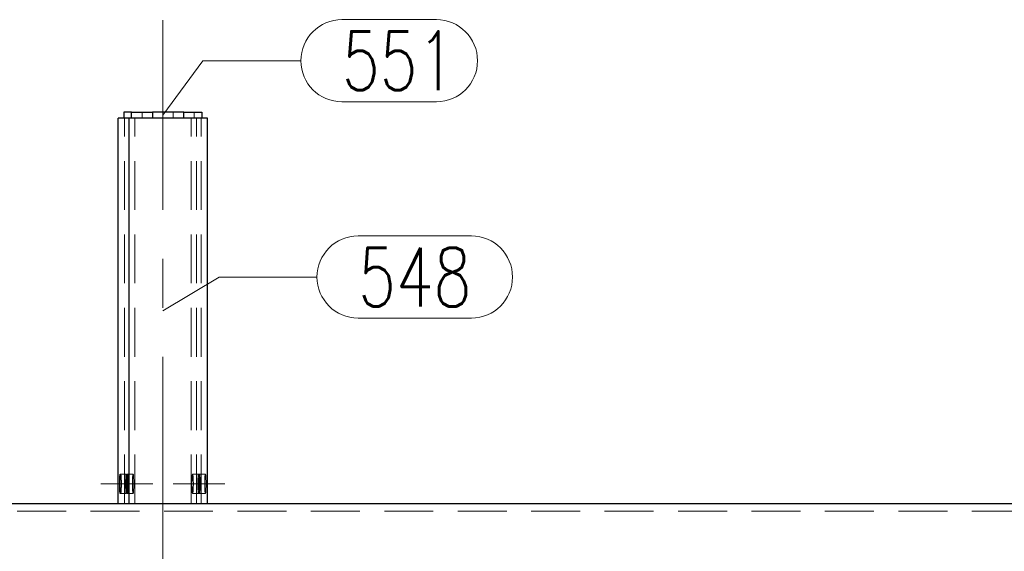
# Model space of a CAD drawing. Header units: millimetres. Extents: x -853 to -247, y 10927 to 11422.
# Tile 30 of 59: x -700 to -650, y 11126 to 11153. Entities that reach past the tile are written whole.
import ezdxf

# ---------------------------------------------------------------- set-up
doc = ezdxf.new("R2010")
doc.units = ezdxf.units.MM
doc.header["$LTSCALE"] = 10
doc.linetypes.add('HIDDEN', pattern=[0.375, 0.25, -0.125])
doc.linetypes.add('MITTE', pattern=[2, 1.25, -0.25, 0.25, -0.25])
for name, color, linetype, lineweight in [('PS_Hidden', 2, 'HIDDEN', 9), ('PS_Mid', 5, 'MITTE', 15), ('PS_Pos', 1, 'Continuous', 15), ('PS_Shape', 161, 'Continuous', 30), ('PS_SOLID', 7, 'Continuous', 30)]:
    doc.layers.add(name, color=color, linetype=linetype, lineweight=lineweight)
doc.styles.add('simplex', font='simplex.shx', dxfattribs={"width": 0.75})

# ---------------------------------------------------------------- blocks, each defined once
blk = doc.blocks.new('*X234')
at = {"layer": 'PS_Hidden', "color": 2, "linetype": 'HIDDEN'}
for p, q in [((-693.909, 11148.403), (-693.909, 11148.703)), ((-693.906, 11148.703), (-693.906, 11148.403)), ((-692.312, 11148.703), (-692.312, 11148.403)), ((-691.784, 11148.703), (-691.784, 11148.403)), ((-691.245, 11148.403), (-691.245, 11148.703)), ((-694.799, 11128.703), (-694.799, 11148.403)), ((-694.283, 11128.703), (-694.283, 11148.403)), ((-691.408, 11128.703), (-691.408, 11148.403)), ((-691.129, 11128.703), (-691.129, 11148.403)), ((-690.891, 11128.703), (-690.891, 11148.403)), ((-695.015, 11130.203), (-694.716, 11130.203)), ((-694.738, 11130.082), (-694.741, 11130.048)), ((-694.736, 11130.113), (-694.738, 11130.082)), ((-694.733, 11130.14), (-694.736, 11130.113)), ((-694.729, 11130.163), (-694.733, 11130.14)), ((-694.726, 11130.18), (-694.729, 11130.163)), ((-694.723, 11130.193), (-694.726, 11130.18)), ((-694.719, 11130.2), (-694.723, 11130.193)), ((-694.716, 11130.203), (-694.719, 11130.2)), ((-694.712, 11130.2), (-694.716, 11130.203)), ((-694.709, 11130.193), (-694.712, 11130.2)), ((-694.705, 11130.18), (-694.709, 11130.193)), ((-694.702, 11130.163), (-694.705, 11130.18)), ((-694.699, 11130.14), (-694.702, 11130.163)), ((-694.696, 11130.113), (-694.699, 11130.14)), ((-694.693, 11130.082), (-694.696, 11130.113)), ((-694.69, 11130.048), (-694.693, 11130.082)), ((-694.666, 11130.203), (-694.366, 11130.203)), ((-694.389, 11130.082), (-694.392, 11130.048)), ((-694.386, 11130.113), (-694.389, 11130.082)), ((-694.383, 11130.14), (-694.386, 11130.113)), ((-694.38, 11130.163), (-694.383, 11130.14)), ((-694.377, 11130.18), (-694.38, 11130.163)), ((-694.373, 11130.193), (-694.377, 11130.18)), ((-694.37, 11130.2), (-694.373, 11130.193)), ((-694.366, 11130.203), (-694.37, 11130.2)), ((-694.363, 11130.2), (-694.366, 11130.203)), ((-694.359, 11130.193), (-694.363, 11130.2)), ((-694.356, 11130.18), (-694.359, 11130.193)), ((-694.353, 11130.163), (-694.356, 11130.18)), ((-694.349, 11130.14), (-694.353, 11130.163)), ((-694.346, 11130.113), (-694.349, 11130.14)), ((-694.344, 11130.082), (-694.346, 11130.113)), ((-694.341, 11130.048), (-694.344, 11130.082)), ((-691.349, 11130.048), (-691.347, 11130.082)), ((-691.347, 11130.082), (-691.344, 11130.113)), ((-691.344, 11130.113), (-691.341, 11130.14)), ((-691.341, 11130.14), (-691.338, 11130.163)), ((-691.338, 11130.163), (-691.334, 11130.18)), ((-691.334, 11130.18), (-691.331, 11130.193)), ((-691.331, 11130.193), (-691.327, 11130.2)), ((-691.327, 11130.2), (-691.324, 11130.203)), ((-691.324, 11130.203), (-691.32, 11130.2)), ((-691.324, 11130.203), (-691.025, 11130.203)), ((-691.32, 11130.2), (-691.317, 11130.193)), ((-691.317, 11130.193), (-691.313, 11130.18)), ((-691.313, 11130.18), (-691.31, 11130.163)), ((-691.31, 11130.163), (-691.307, 11130.14)), ((-691.307, 11130.14), (-691.304, 11130.113)), ((-691.304, 11130.113), (-691.301, 11130.082)), ((-691.301, 11130.082), (-691.299, 11130.048)), ((-691.047, 11130.082), (-691.05, 11130.048)), ((-691.045, 11130.113), (-691.047, 11130.082)), ((-691.042, 11130.14), (-691.045, 11130.113)), ((-691.038, 11130.163), (-691.042, 11130.14)), ((-691.035, 11130.18), (-691.038, 11130.163)), ((-691.032, 11130.193), (-691.035, 11130.18)), ((-691.028, 11130.2), (-691.032, 11130.193)), ((-691.025, 11130.203), (-691.028, 11130.2)), ((-691.021, 11130.2), (-691.025, 11130.203)), ((-691.018, 11130.193), (-691.021, 11130.2)), ((-691.014, 11130.18), (-691.018, 11130.193)), ((-691.011, 11130.163), (-691.014, 11130.18)), ((-691.008, 11130.14), (-691.011, 11130.163)), ((-691.005, 11130.113), (-691.008, 11130.14)), ((-691.002, 11130.082), (-691.005, 11130.113)), ((-690.999, 11130.048), (-691.002, 11130.082)), ((-691, 11130.048), (-690.997, 11130.082)), ((-690.997, 11130.082), (-690.995, 11130.113)), ((-690.995, 11130.113), (-690.992, 11130.14)), ((-690.992, 11130.14), (-690.989, 11130.163)), ((-690.989, 11130.163), (-690.985, 11130.18)), ((-690.985, 11130.18), (-690.982, 11130.193)), ((-690.982, 11130.193), (-690.978, 11130.2)), ((-690.978, 11130.2), (-690.975, 11130.203)), ((-690.975, 11130.203), (-690.971, 11130.2)), ((-690.975, 11130.203), (-690.675, 11130.203)), ((-690.971, 11130.2), (-690.968, 11130.193)), ((-690.968, 11130.193), (-690.964, 11130.18)), ((-690.964, 11130.18), (-690.961, 11130.163)), ((-690.961, 11130.163), (-690.958, 11130.14)), ((-690.958, 11130.14), (-690.955, 11130.113)), ((-690.955, 11130.113), (-690.952, 11130.082)), ((-690.952, 11130.082), (-690.949, 11130.048)), ((-690.698, 11130.082), (-690.701, 11130.048)), ((-690.695, 11130.113), (-690.698, 11130.082)), ((-690.692, 11130.14), (-690.695, 11130.113)), ((-690.689, 11130.163), (-690.692, 11130.14)), ((-690.686, 11130.18), (-690.689, 11130.163)), ((-690.682, 11130.193), (-690.686, 11130.18)), ((-690.679, 11130.2), (-690.682, 11130.193)), ((-690.675, 11130.203), (-690.679, 11130.2)), ((-690.672, 11130.2), (-690.675, 11130.203)), ((-690.668, 11130.193), (-690.672, 11130.2)), ((-690.665, 11130.18), (-690.668, 11130.193)), ((-690.662, 11130.163), (-690.665, 11130.18)), ((-690.659, 11130.14), (-690.662, 11130.163)), ((-690.656, 11130.113), (-690.659, 11130.14)), ((-690.653, 11130.082), (-690.656, 11130.113)), ((-690.65, 11130.048), (-690.653, 11130.082)), ((-694.749, 11129.828), (-694.75, 11129.779)), ((-694.75, 11129.779), (-694.75, 11129.728)), ((-694.75, 11129.728), (-694.75, 11129.678)), ((-694.75, 11129.678), (-694.75, 11129.627)), ((-694.75, 11129.627), (-694.749, 11129.578)), ((-694.748, 11129.877), (-694.749, 11129.828)), ((-694.749, 11129.578), (-694.748, 11129.529)), ((-694.747, 11129.923), (-694.748, 11129.877)), ((-694.745, 11129.968), (-694.747, 11129.923)), ((-694.743, 11130.009), (-694.745, 11129.968)), ((-694.741, 11130.048), (-694.743, 11130.009)), ((-694.688, 11130.009), (-694.69, 11130.048)), ((-694.686, 11129.968), (-694.688, 11130.009)), ((-694.684, 11129.923), (-694.686, 11129.968)), ((-694.683, 11129.877), (-694.684, 11129.923)), ((-694.682, 11129.828), (-694.683, 11129.877)), ((-694.683, 11129.529), (-694.682, 11129.578)), ((-694.681, 11129.779), (-694.682, 11129.828)), ((-694.682, 11129.578), (-694.681, 11129.627)), ((-694.681, 11129.728), (-694.681, 11129.779)), ((-694.681, 11129.678), (-694.681, 11129.728)), ((-694.681, 11129.627), (-694.681, 11129.678)), ((-694.4, 11129.828), (-694.401, 11129.779)), ((-694.401, 11129.779), (-694.401, 11129.728)), ((-694.401, 11129.728), (-694.401, 11129.678)), ((-694.401, 11129.678), (-694.401, 11129.627)), ((-694.401, 11129.627), (-694.4, 11129.578)), ((-694.399, 11129.877), (-694.4, 11129.828)), ((-694.4, 11129.578), (-694.399, 11129.529)), ((-694.398, 11129.923), (-694.399, 11129.877)), ((-694.396, 11129.968), (-694.398, 11129.923)), ((-694.394, 11130.009), (-694.396, 11129.968)), ((-694.392, 11130.048), (-694.394, 11130.009)), ((-694.339, 11130.009), (-694.341, 11130.048)), ((-694.337, 11129.968), (-694.339, 11130.009)), ((-694.335, 11129.923), (-694.337, 11129.968)), ((-694.334, 11129.877), (-694.335, 11129.923)), ((-694.333, 11129.828), (-694.334, 11129.877)), ((-694.334, 11129.529), (-694.333, 11129.578)), ((-694.332, 11129.779), (-694.333, 11129.828)), ((-694.333, 11129.578), (-694.332, 11129.627)), ((-694.332, 11129.728), (-694.332, 11129.779)), ((-694.332, 11129.678), (-694.332, 11129.728)), ((-694.332, 11129.627), (-694.332, 11129.678)), ((-691.359, 11129.728), (-691.358, 11129.779)), ((-691.359, 11129.678), (-691.359, 11129.728)), ((-691.358, 11129.627), (-691.359, 11129.678)), ((-691.358, 11129.828), (-691.357, 11129.877)), ((-691.358, 11129.779), (-691.358, 11129.828)), ((-691.358, 11129.578), (-691.358, 11129.627)), ((-691.357, 11129.529), (-691.358, 11129.578)), ((-691.357, 11129.877), (-691.355, 11129.923)), ((-691.355, 11129.923), (-691.354, 11129.968)), ((-691.354, 11129.968), (-691.351, 11130.009)), ((-691.351, 11130.009), (-691.349, 11130.048)), ((-691.299, 11130.048), (-691.296, 11130.009)), ((-691.296, 11130.009), (-691.294, 11129.968)), ((-691.294, 11129.968), (-691.293, 11129.923)), ((-691.293, 11129.923), (-691.291, 11129.877)), ((-691.291, 11129.877), (-691.29, 11129.828)), ((-691.29, 11129.578), (-691.291, 11129.529)), ((-691.29, 11129.828), (-691.289, 11129.779)), ((-691.289, 11129.627), (-691.29, 11129.578)), ((-691.289, 11129.779), (-691.289, 11129.728)), ((-691.289, 11129.728), (-691.289, 11129.678)), ((-691.289, 11129.678), (-691.289, 11129.627)), ((-691.058, 11129.828), (-691.059, 11129.779)), ((-691.059, 11129.779), (-691.059, 11129.728)), ((-691.059, 11129.728), (-691.059, 11129.678)), ((-691.059, 11129.678), (-691.059, 11129.627)), ((-691.059, 11129.627), (-691.058, 11129.578)), ((-691.057, 11129.877), (-691.058, 11129.828)), ((-691.058, 11129.578), (-691.057, 11129.529)), ((-691.056, 11129.923), (-691.057, 11129.877)), ((-691.054, 11129.968), (-691.056, 11129.923)), ((-691.052, 11130.009), (-691.054, 11129.968)), ((-691.05, 11130.048), (-691.052, 11130.009)), ((-691.01, 11129.728), (-691.009, 11129.779)), ((-691.01, 11129.678), (-691.01, 11129.728)), ((-691.009, 11129.627), (-691.01, 11129.678)), ((-691.009, 11129.828), (-691.007, 11129.877)), ((-691.009, 11129.779), (-691.009, 11129.828)), ((-691.009, 11129.578), (-691.009, 11129.627)), ((-691.007, 11129.529), (-691.009, 11129.578)), ((-691.007, 11129.877), (-691.006, 11129.923)), ((-691.006, 11129.923), (-691.004, 11129.968)), ((-691.004, 11129.968), (-691.002, 11130.009)), ((-691.002, 11130.009), (-691, 11130.048)), ((-690.997, 11130.009), (-690.999, 11130.048)), ((-690.995, 11129.968), (-690.997, 11130.009)), ((-690.993, 11129.923), (-690.995, 11129.968)), ((-690.992, 11129.877), (-690.993, 11129.923)), ((-690.991, 11129.828), (-690.992, 11129.877)), ((-690.992, 11129.529), (-690.991, 11129.578)), ((-690.99, 11129.779), (-690.991, 11129.828)), ((-690.991, 11129.578), (-690.99, 11129.627)), ((-690.99, 11129.728), (-690.99, 11129.779)), ((-690.99, 11129.678), (-690.99, 11129.728)), ((-690.99, 11129.627), (-690.99, 11129.678)), ((-690.949, 11130.048), (-690.947, 11130.009)), ((-690.947, 11130.009), (-690.945, 11129.968)), ((-690.945, 11129.968), (-690.943, 11129.923)), ((-690.943, 11129.923), (-690.942, 11129.877)), ((-690.942, 11129.877), (-690.941, 11129.828)), ((-690.941, 11129.578), (-690.942, 11129.529)), ((-690.941, 11129.828), (-690.94, 11129.779)), ((-690.94, 11129.627), (-690.941, 11129.578)), ((-690.94, 11129.779), (-690.94, 11129.728)), ((-690.94, 11129.728), (-690.94, 11129.678)), ((-690.94, 11129.678), (-690.94, 11129.627)), ((-690.709, 11129.828), (-690.71, 11129.779)), ((-690.71, 11129.779), (-690.71, 11129.728)), ((-690.71, 11129.728), (-690.71, 11129.678)), ((-690.71, 11129.678), (-690.71, 11129.627)), ((-690.71, 11129.627), (-690.709, 11129.578)), ((-690.708, 11129.877), (-690.709, 11129.828)), ((-690.709, 11129.578), (-690.708, 11129.529)), ((-690.707, 11129.923), (-690.708, 11129.877)), ((-690.705, 11129.968), (-690.707, 11129.923)), ((-690.703, 11130.009), (-690.705, 11129.968)), ((-690.701, 11130.048), (-690.703, 11130.009)), ((-690.648, 11130.009), (-690.65, 11130.048)), ((-690.646, 11129.968), (-690.648, 11130.009)), ((-690.644, 11129.923), (-690.646, 11129.968)), ((-690.643, 11129.877), (-690.644, 11129.923)), ((-690.642, 11129.828), (-690.643, 11129.877)), ((-690.643, 11129.529), (-690.642, 11129.578)), ((-690.641, 11129.779), (-690.642, 11129.828)), ((-690.642, 11129.578), (-690.641, 11129.627)), ((-690.641, 11129.728), (-690.641, 11129.779)), ((-690.641, 11129.678), (-690.641, 11129.728)), ((-690.641, 11129.627), (-690.641, 11129.678)), ((-695.015, 11129.203), (-694.716, 11129.203)), ((-694.748, 11129.529), (-694.747, 11129.483)), ((-694.747, 11129.483), (-694.745, 11129.439)), ((-694.745, 11129.439), (-694.743, 11129.397)), ((-694.743, 11129.397), (-694.741, 11129.359)), ((-694.741, 11129.359), (-694.738, 11129.324)), ((-694.738, 11129.324), (-694.736, 11129.293)), ((-694.736, 11129.293), (-694.733, 11129.266)), ((-694.733, 11129.266), (-694.729, 11129.244)), ((-694.729, 11129.244), (-694.726, 11129.226)), ((-694.726, 11129.226), (-694.723, 11129.213)), ((-694.723, 11129.213), (-694.719, 11129.206)), ((-694.719, 11129.206), (-694.716, 11129.203)), ((-694.716, 11129.203), (-694.712, 11129.206)), ((-694.712, 11129.206), (-694.709, 11129.213)), ((-694.709, 11129.213), (-694.705, 11129.226)), ((-694.705, 11129.226), (-694.702, 11129.244)), ((-694.702, 11129.244), (-694.699, 11129.266)), ((-694.699, 11129.266), (-694.696, 11129.293)), ((-694.696, 11129.293), (-694.693, 11129.324)), ((-694.693, 11129.324), (-694.69, 11129.359)), ((-694.69, 11129.359), (-694.688, 11129.397)), ((-694.688, 11129.397), (-694.686, 11129.439)), ((-694.686, 11129.439), (-694.684, 11129.483)), ((-694.684, 11129.483), (-694.683, 11129.529)), ((-694.666, 11129.203), (-694.366, 11129.203)), ((-694.399, 11129.529), (-694.398, 11129.483)), ((-694.398, 11129.483), (-694.396, 11129.439)), ((-694.396, 11129.439), (-694.394, 11129.397)), ((-694.394, 11129.397), (-694.392, 11129.359)), ((-694.392, 11129.359), (-694.389, 11129.324)), ((-694.389, 11129.324), (-694.386, 11129.293)), ((-694.386, 11129.293), (-694.383, 11129.266)), ((-694.383, 11129.266), (-694.38, 11129.244)), ((-694.38, 11129.244), (-694.377, 11129.226)), ((-694.377, 11129.226), (-694.373, 11129.213)), ((-694.373, 11129.213), (-694.37, 11129.206)), ((-694.37, 11129.206), (-694.366, 11129.203)), ((-694.366, 11129.203), (-694.363, 11129.206)), ((-694.363, 11129.206), (-694.359, 11129.213)), ((-694.359, 11129.213), (-694.356, 11129.226)), ((-694.356, 11129.226), (-694.353, 11129.244)), ((-694.353, 11129.244), (-694.349, 11129.266)), ((-694.349, 11129.266), (-694.346, 11129.293)), ((-694.346, 11129.293), (-694.344, 11129.324)), ((-694.344, 11129.324), (-694.341, 11129.359)), ((-694.341, 11129.359), (-694.339, 11129.397)), ((-694.339, 11129.397), (-694.337, 11129.439)), ((-694.337, 11129.439), (-694.335, 11129.483)), ((-694.335, 11129.483), (-694.334, 11129.529)), ((-691.355, 11129.483), (-691.357, 11129.529)), ((-691.354, 11129.439), (-691.355, 11129.483)), ((-691.351, 11129.397), (-691.354, 11129.439)), ((-691.349, 11129.359), (-691.351, 11129.397)), ((-691.347, 11129.324), (-691.349, 11129.359)), ((-691.344, 11129.293), (-691.347, 11129.324)), ((-691.341, 11129.266), (-691.344, 11129.293)), ((-691.338, 11129.244), (-691.341, 11129.266)), ((-691.334, 11129.226), (-691.338, 11129.244)), ((-691.331, 11129.213), (-691.334, 11129.226)), ((-691.327, 11129.206), (-691.331, 11129.213)), ((-691.324, 11129.203), (-691.327, 11129.206)), ((-691.32, 11129.206), (-691.324, 11129.203)), ((-691.324, 11129.203), (-691.025, 11129.203)), ((-691.317, 11129.213), (-691.32, 11129.206)), ((-691.313, 11129.226), (-691.317, 11129.213)), ((-691.31, 11129.244), (-691.313, 11129.226)), ((-691.307, 11129.266), (-691.31, 11129.244)), ((-691.304, 11129.293), (-691.307, 11129.266)), ((-691.301, 11129.324), (-691.304, 11129.293)), ((-691.299, 11129.359), (-691.301, 11129.324)), ((-691.296, 11129.397), (-691.299, 11129.359)), ((-691.294, 11129.439), (-691.296, 11129.397)), ((-691.293, 11129.483), (-691.294, 11129.439)), ((-691.291, 11129.529), (-691.293, 11129.483)), ((-691.057, 11129.529), (-691.056, 11129.483)), ((-691.056, 11129.483), (-691.054, 11129.439)), ((-691.054, 11129.439), (-691.052, 11129.397)), ((-691.052, 11129.397), (-691.05, 11129.359)), ((-691.05, 11129.359), (-691.047, 11129.324)), ((-691.047, 11129.324), (-691.045, 11129.293)), ((-691.045, 11129.293), (-691.042, 11129.266)), ((-691.042, 11129.266), (-691.038, 11129.244)), ((-691.038, 11129.244), (-691.035, 11129.226)), ((-691.035, 11129.226), (-691.032, 11129.213)), ((-691.032, 11129.213), (-691.028, 11129.206)), ((-691.028, 11129.206), (-691.025, 11129.203)), ((-691.025, 11129.203), (-691.021, 11129.206)), ((-691.021, 11129.206), (-691.018, 11129.213)), ((-691.018, 11129.213), (-691.014, 11129.226)), ((-691.014, 11129.226), (-691.011, 11129.244)), ((-691.011, 11129.244), (-691.008, 11129.266)), ((-691.008, 11129.266), (-691.005, 11129.293)), ((-691.006, 11129.483), (-691.007, 11129.529)), ((-691.004, 11129.439), (-691.006, 11129.483)), ((-691.005, 11129.293), (-691.002, 11129.324)), ((-691.002, 11129.397), (-691.004, 11129.439)), ((-691, 11129.359), (-691.002, 11129.397)), ((-691.002, 11129.324), (-690.999, 11129.359)), ((-690.997, 11129.324), (-691, 11129.359)), ((-690.999, 11129.359), (-690.997, 11129.397)), ((-690.997, 11129.397), (-690.995, 11129.439)), ((-690.995, 11129.293), (-690.997, 11129.324)), ((-690.995, 11129.439), (-690.993, 11129.483)), ((-690.992, 11129.266), (-690.995, 11129.293)), ((-690.993, 11129.483), (-690.992, 11129.529)), ((-690.989, 11129.244), (-690.992, 11129.266)), ((-690.985, 11129.226), (-690.989, 11129.244)), ((-690.982, 11129.213), (-690.985, 11129.226)), ((-690.978, 11129.206), (-690.982, 11129.213)), ((-690.975, 11129.203), (-690.978, 11129.206)), ((-690.971, 11129.206), (-690.975, 11129.203)), ((-690.975, 11129.203), (-690.675, 11129.203)), ((-690.968, 11129.213), (-690.971, 11129.206)), ((-690.964, 11129.226), (-690.968, 11129.213)), ((-690.961, 11129.244), (-690.964, 11129.226)), ((-690.958, 11129.266), (-690.961, 11129.244)), ((-690.955, 11129.293), (-690.958, 11129.266)), ((-690.952, 11129.324), (-690.955, 11129.293)), ((-690.949, 11129.359), (-690.952, 11129.324)), ((-690.947, 11129.397), (-690.949, 11129.359)), ((-690.945, 11129.439), (-690.947, 11129.397)), ((-690.943, 11129.483), (-690.945, 11129.439)), ((-690.942, 11129.529), (-690.943, 11129.483)), ((-690.708, 11129.529), (-690.707, 11129.483)), ((-690.707, 11129.483), (-690.705, 11129.439)), ((-690.705, 11129.439), (-690.703, 11129.397)), ((-690.703, 11129.397), (-690.701, 11129.359)), ((-690.701, 11129.359), (-690.698, 11129.324)), ((-690.698, 11129.324), (-690.695, 11129.293)), ((-690.695, 11129.293), (-690.692, 11129.266)), ((-690.692, 11129.266), (-690.689, 11129.244)), ((-690.689, 11129.244), (-690.686, 11129.226)), ((-690.686, 11129.226), (-690.682, 11129.213)), ((-690.682, 11129.213), (-690.679, 11129.206)), ((-690.679, 11129.206), (-690.675, 11129.203)), ((-690.675, 11129.203), (-690.672, 11129.206)), ((-690.672, 11129.206), (-690.668, 11129.213)), ((-690.668, 11129.213), (-690.665, 11129.226)), ((-690.665, 11129.226), (-690.662, 11129.244)), ((-690.662, 11129.244), (-690.659, 11129.266)), ((-690.659, 11129.266), (-690.656, 11129.293)), ((-690.656, 11129.293), (-690.653, 11129.324)), ((-690.653, 11129.324), (-690.65, 11129.359)), ((-690.65, 11129.359), (-690.648, 11129.397)), ((-690.648, 11129.397), (-690.646, 11129.439)), ((-690.646, 11129.439), (-690.644, 11129.483)), ((-690.644, 11129.483), (-690.643, 11129.529)), ((-779.036, 11128.303), (-606.305, 11128.303))]:
    blk.add_line(p, q, dxfattribs=at)
at = {"layer": 'PS_Mid', "color": 5, "linetype": 'MITTE'}
for p, q in [((-692.845, 11123.703), (-692.845, 11153.403)), ((-693.716, 11129.703), (-696.015, 11129.703)), ((-693.366, 11129.703), (-695.666, 11129.703)), ((-690.025, 11129.703), (-692.324, 11129.703)), ((-689.675, 11129.703), (-691.975, 11129.703))]:
    blk.add_line(p, q, dxfattribs=at)
at = {"layer": 'PS_SOLID', "color": 7, "linetype": 'Continuous'}
for p, q in [((-694.836, 11148.703), (-694.836, 11148.403)), ((-694.445, 11148.703), (-694.836, 11148.703)), ((-694.445, 11148.403), (-694.445, 11148.703)), ((-694.445, 11148.703), (-693.378, 11148.703)), ((-691.782, 11148.703), (-693.378, 11148.703)), ((-693.378, 11148.703), (-693.378, 11148.403)), ((-691.782, 11148.703), (-690.854, 11148.703)), ((-691.782, 11148.403), (-691.782, 11148.703)), ((-690.854, 11148.703), (-690.854, 11148.403)), ((-695.12, 11128.703), (-695.12, 11148.403)), ((-694.561, 11148.403), (-695.12, 11148.403)), ((-690.571, 11148.403), (-694.561, 11148.403)), ((-694.561, 11128.703), (-694.561, 11148.403)), ((-690.571, 11128.703), (-690.571, 11148.403)), ((-695.04, 11130.048), (-695.038, 11130.082)), ((-695.038, 11130.082), (-695.035, 11130.113)), ((-695.035, 11130.113), (-695.032, 11130.14)), ((-695.032, 11130.14), (-695.029, 11130.163)), ((-695.029, 11130.163), (-695.025, 11130.18)), ((-695.025, 11130.18), (-695.022, 11130.193)), ((-695.022, 11130.193), (-695.018, 11130.2)), ((-695.018, 11130.2), (-695.015, 11130.203)), ((-695.015, 11130.203), (-695.011, 11130.2)), ((-695.011, 11130.2), (-695.008, 11130.193)), ((-695.008, 11130.193), (-695.004, 11130.18)), ((-695.004, 11130.18), (-695.001, 11130.163)), ((-695.001, 11130.163), (-694.998, 11130.14)), ((-694.998, 11130.14), (-694.995, 11130.113)), ((-694.995, 11130.113), (-694.992, 11130.082)), ((-694.992, 11130.082), (-694.99, 11130.048)), ((-694.691, 11130.048), (-694.688, 11130.082)), ((-694.688, 11130.082), (-694.686, 11130.113)), ((-694.686, 11130.113), (-694.683, 11130.14)), ((-694.683, 11130.14), (-694.679, 11130.163)), ((-694.679, 11130.163), (-694.676, 11130.18)), ((-694.676, 11130.18), (-694.673, 11130.193)), ((-694.673, 11130.193), (-694.669, 11130.2)), ((-694.669, 11130.2), (-694.666, 11130.203)), ((-694.666, 11130.203), (-694.662, 11130.2)), ((-694.662, 11130.2), (-694.659, 11130.193)), ((-694.659, 11130.193), (-694.655, 11130.18)), ((-694.655, 11130.18), (-694.652, 11130.163)), ((-694.652, 11130.163), (-694.649, 11130.14)), ((-694.649, 11130.14), (-694.646, 11130.113)), ((-694.646, 11130.113), (-694.643, 11130.082)), ((-694.643, 11130.082), (-694.64, 11130.048)), ((-695.05, 11129.728), (-695.049, 11129.779)), ((-695.05, 11129.678), (-695.05, 11129.728)), ((-695.049, 11129.627), (-695.05, 11129.678)), ((-695.049, 11129.828), (-695.048, 11129.877)), ((-695.049, 11129.779), (-695.049, 11129.828)), ((-695.049, 11129.578), (-695.049, 11129.627)), ((-695.048, 11129.529), (-695.049, 11129.578)), ((-695.048, 11129.877), (-695.046, 11129.923)), ((-695.046, 11129.923), (-695.044, 11129.968)), ((-695.044, 11129.968), (-695.042, 11130.009)), ((-695.042, 11130.009), (-695.04, 11130.048)), ((-694.99, 11130.048), (-694.987, 11130.009)), ((-694.987, 11130.009), (-694.985, 11129.968)), ((-694.985, 11129.968), (-694.984, 11129.923)), ((-694.984, 11129.923), (-694.982, 11129.877)), ((-694.982, 11129.877), (-694.981, 11129.828)), ((-694.981, 11129.578), (-694.982, 11129.529)), ((-694.981, 11129.828), (-694.98, 11129.779)), ((-694.98, 11129.627), (-694.981, 11129.578)), ((-694.98, 11129.779), (-694.98, 11129.728)), ((-694.98, 11129.728), (-694.98, 11129.678)), ((-694.98, 11129.678), (-694.98, 11129.627)), ((-694.701, 11129.728), (-694.7, 11129.779)), ((-694.701, 11129.678), (-694.701, 11129.728)), ((-694.7, 11129.627), (-694.701, 11129.678)), ((-694.7, 11129.828), (-694.698, 11129.877)), ((-694.7, 11129.779), (-694.7, 11129.828)), ((-694.7, 11129.578), (-694.7, 11129.627)), ((-694.698, 11129.529), (-694.7, 11129.578)), ((-694.698, 11129.877), (-694.697, 11129.923)), ((-694.697, 11129.923), (-694.695, 11129.968)), ((-694.695, 11129.968), (-694.693, 11130.009)), ((-694.693, 11130.009), (-694.691, 11130.048)), ((-694.64, 11130.048), (-694.638, 11130.009)), ((-694.638, 11130.009), (-694.636, 11129.968)), ((-694.636, 11129.968), (-694.634, 11129.923)), ((-694.634, 11129.923), (-694.633, 11129.877)), ((-694.633, 11129.877), (-694.632, 11129.828)), ((-694.632, 11129.578), (-694.633, 11129.529)), ((-694.632, 11129.828), (-694.631, 11129.779)), ((-694.631, 11129.627), (-694.632, 11129.578)), ((-694.631, 11129.779), (-694.631, 11129.728)), ((-694.631, 11129.728), (-694.631, 11129.678)), ((-694.631, 11129.678), (-694.631, 11129.627)), ((-695.046, 11129.483), (-695.048, 11129.529)), ((-695.044, 11129.439), (-695.046, 11129.483)), ((-695.042, 11129.397), (-695.044, 11129.439)), ((-695.04, 11129.359), (-695.042, 11129.397)), ((-695.038, 11129.324), (-695.04, 11129.359)), ((-695.035, 11129.293), (-695.038, 11129.324)), ((-695.032, 11129.266), (-695.035, 11129.293)), ((-695.029, 11129.244), (-695.032, 11129.266)), ((-695.025, 11129.226), (-695.029, 11129.244)), ((-695.022, 11129.213), (-695.025, 11129.226)), ((-695.018, 11129.206), (-695.022, 11129.213)), ((-695.015, 11129.203), (-695.018, 11129.206)), ((-695.011, 11129.206), (-695.015, 11129.203)), ((-695.008, 11129.213), (-695.011, 11129.206)), ((-695.004, 11129.226), (-695.008, 11129.213)), ((-695.001, 11129.244), (-695.004, 11129.226)), ((-694.998, 11129.266), (-695.001, 11129.244)), ((-694.995, 11129.293), (-694.998, 11129.266)), ((-694.992, 11129.324), (-694.995, 11129.293)), ((-694.99, 11129.359), (-694.992, 11129.324)), ((-694.987, 11129.397), (-694.99, 11129.359)), ((-694.985, 11129.439), (-694.987, 11129.397)), ((-694.984, 11129.483), (-694.985, 11129.439)), ((-694.982, 11129.529), (-694.984, 11129.483)), ((-694.697, 11129.483), (-694.698, 11129.529)), ((-694.695, 11129.439), (-694.697, 11129.483)), ((-694.693, 11129.397), (-694.695, 11129.439)), ((-694.691, 11129.359), (-694.693, 11129.397)), ((-694.688, 11129.324), (-694.691, 11129.359)), ((-694.686, 11129.293), (-694.688, 11129.324)), ((-694.683, 11129.266), (-694.686, 11129.293)), ((-694.679, 11129.244), (-694.683, 11129.266)), ((-694.676, 11129.226), (-694.679, 11129.244)), ((-694.673, 11129.213), (-694.676, 11129.226)), ((-694.669, 11129.206), (-694.673, 11129.213)), ((-694.666, 11129.203), (-694.669, 11129.206)), ((-694.662, 11129.206), (-694.666, 11129.203)), ((-694.659, 11129.213), (-694.662, 11129.206)), ((-694.655, 11129.226), (-694.659, 11129.213)), ((-694.652, 11129.244), (-694.655, 11129.226)), ((-694.649, 11129.266), (-694.652, 11129.244)), ((-694.646, 11129.293), (-694.649, 11129.266)), ((-694.643, 11129.324), (-694.646, 11129.293)), ((-694.64, 11129.359), (-694.643, 11129.324)), ((-694.638, 11129.397), (-694.64, 11129.359)), ((-694.636, 11129.439), (-694.638, 11129.397)), ((-694.634, 11129.483), (-694.636, 11129.439)), ((-694.633, 11129.529), (-694.634, 11129.483)), ((-779.436, 11128.703), (-606.277, 11128.703)), ((-694.561, 11128.703), (-690.571, 11128.703))]:
    blk.add_line(p, q, dxfattribs=at)
blk = doc.blocks.new('*X251')
at = {"color": 1}
for p, q in [((-682.875, 11142.375), (-677.09, 11142.375)), ((-692.845, 11138.553), (-689.975, 11140.275)), ((-689.975, 11140.275), (-684.975, 11140.275)), ((-682.875, 11138.175), (-677.09, 11138.175))]:
    blk.add_line(p, q, dxfattribs=at)
for centre, start, end in [((-682.875, 11140.275), 90, 270), ((-677.09, 11140.275), 270, 90)]:
    blk.add_arc(centre, 2.1, start, end, dxfattribs=at)
at = {"color": 30, "style": 'simplex', "width": 0.75}
blk.add_text('548', height=3, dxfattribs=at).set_placement((-682.875, 11138.775))
blk = doc.blocks.new('*X252')
at = {"color": 1}
for p, q in [((-683.7, 11153.43), (-678.878, 11153.43)), ((-692.845, 11148.553), (-690.8, 11151.33)), ((-690.8, 11151.33), (-685.8, 11151.33)), ((-683.7, 11149.23), (-678.878, 11149.23))]:
    blk.add_line(p, q, dxfattribs=at)
for centre, start, end in [((-683.7, 11151.33), 90, 270), ((-678.878, 11151.33), 270, 90)]:
    blk.add_arc(centre, 2.1, start, end, dxfattribs=at)
at = {"color": 30, "style": 'simplex', "width": 0.75}
blk.add_text('551', height=3, dxfattribs=at).set_placement((-683.7, 11149.83))

msp = doc.modelspace()

# ---------------------------------------------------------------- block references
at = {"layer": 'PS_Pos'}
for name in ['*X252', '*X251']:
    msp.add_blockref(name, (0, 0), dxfattribs=at)
at = {"layer": 'PS_Shape', "color": 31}
msp.add_blockref('*X234', (0, 0), dxfattribs=at)

doc.saveas('drawing.dxf')
